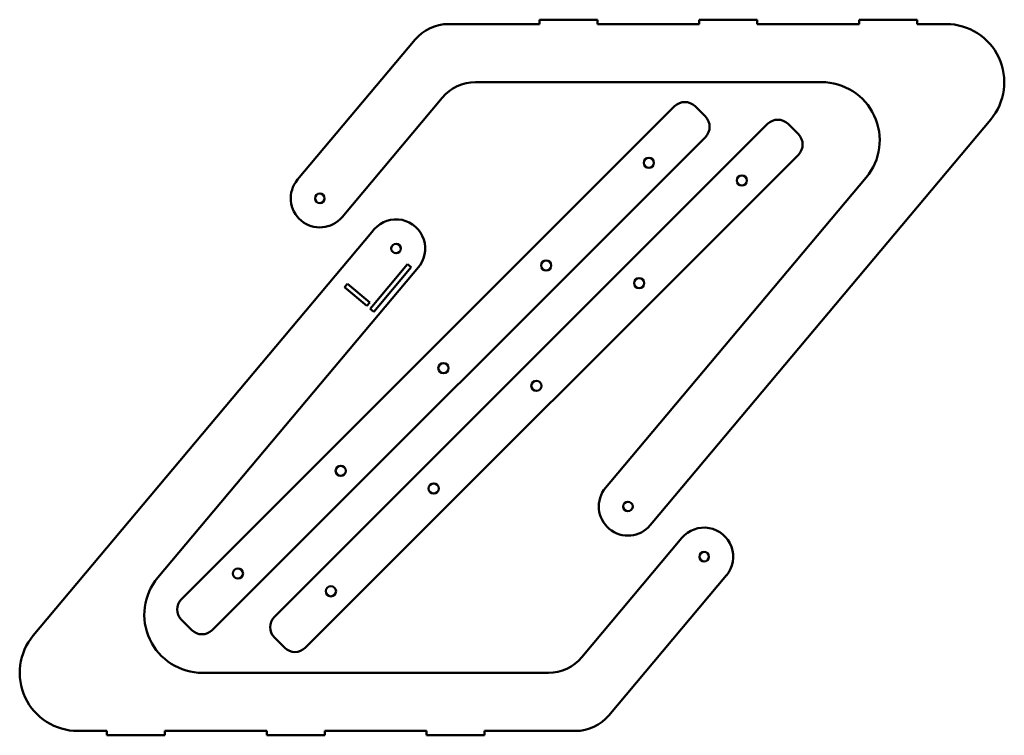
# Model space of a CAD drawing. Header units: millimetres. Extents: x -82 to 596, y -104 to 388.
import ezdxf

# ---------------------------------------------------------------- set-up
doc = ezdxf.new("R2010")
doc.units = ezdxf.units.MM
doc.layers.add('Visible (ISO)', color=7, linetype='Continuous', lineweight=50)

msp = doc.modelspace()

# ---------------------------------------------------------------- linework, layer by layer
at = {"layer": 'Visible (ISO)'}
for p, q in [((276.06, 388.42), (276.06, 385.42)), ((316.06, 388.42), (276.06, 388.42)), ((316.06, 385.42), (316.06, 388.42)), ((386.06, 388.42), (386.06, 385.42)), ((426.06, 388.42), (386.06, 388.42)), ((426.06, 385.42), (426.06, 388.42)), ((496.06, 388.42), (496.06, 385.42)), ((536.06, 388.42), (496.06, 388.42)), ((536.06, 385.42), (536.06, 388.42)), ((276.06, 385.42), (213.48, 385.42)), ((386.06, 385.42), (316.06, 385.42)), ((496.06, 385.42), (426.06, 385.42)), ((556.06, 385.42), (536.06, 385.42)), ((190.5, 374.7), (109.59, 278.28)), ((232.13, 345.42), (470.28, 345.42)), ((140.23, 252.56), (209.15, 334.7)), ((369.1, 328.81), (29.69, -10.6)), ((390.31, 321.74), (383.24, 328.81)), ((353.65, 41.97), (586.7, 319.71)), ((433.1, 316.62), (93.68, -22.79)), ((454.31, 309.55), (447.24, 316.62)), ((50.9, -31.81), (390.31, 307.6)), ((114.9, -44), (454.31, 295.41)), ((500.92, 279.71), (320.43, 64.61)), ((160.76, 242.17), (-72.29, -35.58)), ((13.49, 4.42), (193.98, 219.52)), ((159.56, 189.39), (185.27, 220.04)), ((187.72, 217.98), (162.01, 187.34)), ((185.27, 220.04), (187.72, 217.98)), ((141.94, 204.18), (144, 206.63)), ((157.26, 191.32), (141.94, 204.18)), ((144, 206.63), (159.32, 193.77)), ((159.32, 193.77), (157.26, 191.32)), ((162.01, 187.34), (159.56, 189.39)), ((374.18, 31.57), (305.26, -50.57)), ((323.91, -90.57), (404.82, 5.86)), ((29.69, -24.74), (36.76, -31.81)), ((93.68, -36.93), (100.75, -44)), ((282.28, -61.29), (44.13, -61.29)), ((-41.65, -101.29), (-21.65, -101.29)), ((-21.65, -101.29), (-21.65, -104.29)), ((18.35, -101.29), (88.35, -101.29)), ((18.35, -104.29), (18.35, -101.29)), ((88.35, -101.29), (88.35, -104.29)), ((128.35, -101.29), (198.35, -101.29)), ((128.35, -104.29), (128.35, -101.29)), ((198.35, -101.29), (198.35, -104.29)), ((238.35, -101.29), (300.93, -101.29)), ((238.35, -104.29), (238.35, -101.29)), ((-21.65, -104.29), (18.35, -104.29)), ((88.35, -104.29), (128.35, -104.29)), ((198.35, -104.29), (238.35, -104.29))]:
    msp.add_line(p, q, dxfattribs=at)
for centre, radius in [((351.42, 289.92), 3.5), ((415.42, 277.73), 3.5), ((124.91, 265.42), 3.25), ((177.37, 230.84), 3.25), ((280.71, 219.21), 3.5), ((344.71, 207.02), 3.5), ((210, 148.5), 3.5), ((274, 136.31), 3.5), ((139.29, 77.79), 3.5), ((203.29, 65.6), 3.5), ((337.04, 53.29), 3.25), ((389.5, 18.71), 3.25), ((68.58, 7.08), 3.5), ((132.57, -5.11), 3.5)]:
    msp.add_circle(centre, radius, dxfattribs=at)
for centre, radius, start, end in [((213.48, 355.42), 30, 90, 140), ((556.06, 345.42), 40, 320, 90), ((232.13, 315.42), 30, 90, 140), ((470.28, 305.42), 40, 320, 90), ((376.17, 321.74), 10, 45, 135), ((383.24, 314.67), 10, 315, 45), ((440.17, 309.55), 10, 45, 135), ((447.24, 302.48), 10, 315, 45), ((124.91, 265.42), 20, 140, 320), ((177.37, 230.84), 20.1, 325.72093, 145.72093), ((337.04, 53.29), 20.1, 145.72093, 325.72093), ((389.5, 18.71), 20, 320, 140), ((44.13, -21.29), 40, 140, 270), ((36.76, -17.67), 10, 135, 225), ((100.75, -29.86), 10, 135, 225), ((43.83, -24.74), 10, 225, 315), ((-41.65, -61.29), 40, 140, 270), ((107.83, -36.93), 10, 225, 315), ((282.28, -31.29), 30, 270, 320), ((300.93, -71.29), 30, 270, 320)]:
    msp.add_arc(centre, radius, start, end, dxfattribs=at)

doc.saveas('drawing.dxf')
